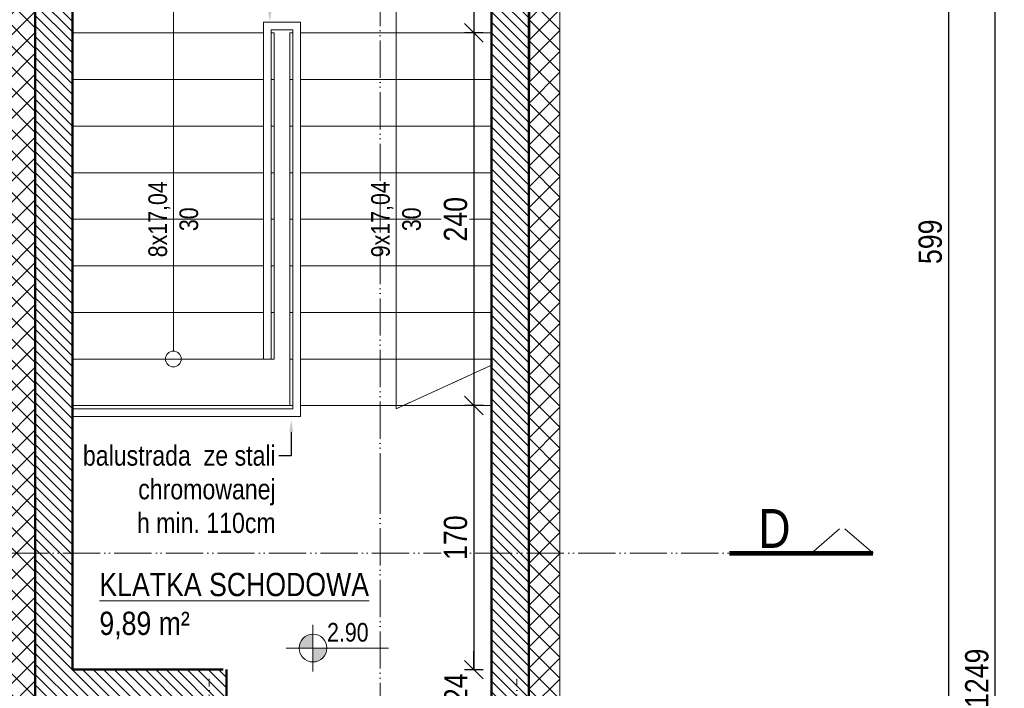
# Model space of a CAD drawing. Header units: millimetres. Extents: x 17147 to 49062, y -18116 to -4632.
# Tile 69 of 176: x 34228 to 34862, y -11219 to -10788. Entities that reach past the tile are written whole.
import ezdxf
from ezdxf import colors
from ezdxf.entities.mleader import LeaderData, LeaderLine
from ezdxf.math import Vec2, Vec3

# ---------------------------------------------------------------- set-up
doc = ezdxf.new("R2010")
doc.units = ezdxf.units.MM
for name, pattern in [('3', [1, 0.5, -0.5]), ('ACAD_ISO05W100', [33, 24, -3, 0, -3, 0, -3]), ('DASHDOT', [1, 0.5, -0.25, 0, -0.25])]:
    doc.linetypes.add(name, pattern=pattern)
doc.layers.get('Defpoints').update_dxf_attribs({"color": 6})
for name, color, linetype, lineweight in [('A-ciekie', 161, 'Continuous', 9), ('A-opis', 130, 'Continuous', 9), ('A-wymiar', 177, 'Continuous', 0), ('A_SCIANA_ISTN', 253, 'Continuous', 25), ('A_SCIANA_PROJ_KONSTRUKCJA', 3, 'Continuous', 50), ('k_stal_osie', 1, 'DASHDOT', 9)]:
    doc.layers.add(name, color=color, linetype=linetype, lineweight=lineweight)
doc.layers.add('A-izolacja', color=7, linetype='Continuous', lineweight=9, true_color=0x4775ff)
doc.layers.add('A_CIENKA_WARSTWY', color=7, linetype='Continuous', lineweight=15, true_color=0x3a3a92)
doc.styles.get("Standard").update_dxf_attribs({"font": 'ARIALN.TTF'})
doc.styles.add('wymiary', font='ARIALN.TTF')
doc.dimstyles.new('anka', dxfattribs={"dimtxt": 15, "dimasz": 12, "dimexe": 6, "dimexo": 0.0625, "dimgap": 4, "dimtad": 1, "dimdec": 0, "dimzin": 0, "dimdsep": 46, "dimtxsty": 'wymiary', "dimblk": 'OBLIQUE', "dimcen": 0.09, "dimclrt": 7, "dimadec": 0, "dimazin": 0, "dimtfac": 1, "dimtdec": 0, "dimtix": 1, "dimtofl": 0, "dimtmove": 0, "dimatfit": 3, "dimldrblk": 'OBLIQUE', "dimfxl": 6, "dimfxlon": 1, "dimtfill": 1, "dimtolj": 1, "dimtzin": 0, "dimarcsym": 0})

# ---------------------------------------------------------------- blocks, each defined once
blk = doc.blocks.new('_OBLIQUE')
at = {"color": 0, "linetype": 'ByBlock'}
blk.add_line((-0.5, -0.5), (0.5, 0.5), dxfattribs=at)
blk = doc.blocks.new('*D509')
at = {"layer": 'A-wymiar', "color": 0, "lineweight": -2, "transparency": 16777216}
for p, q in [((34261.51, -10692.9), (34261.51, -10680.9)), ((34391.51, -10692.9), (34391.51, -10680.9)), ((34261.51, -10686.9), (34391.51, -10686.9))]:
    blk.add_line(p, q, dxfattribs=at)
at = {"layer": 'Defpoints', "color": 0, "transparency": 16777216}
for p in [(34391.51, -10686.9), (34261.51, -10786.76), (34391.51, -10796.76)]:
    blk.add_point(p, dxfattribs=at)
at = {"layer": 'A-wymiar', "color": 0, "lineweight": -2, "transparency": 16777216, "xscale": 12, "yscale": 12, "zscale": 12, "rotation": 180}
blk.add_blockref('_OBLIQUE', (34261.51, -10686.9), dxfattribs=at)
at = {"layer": 'A-wymiar', "color": 0, "lineweight": -2, "transparency": 16777216, "xscale": 12, "yscale": 12, "zscale": 12}
blk.add_blockref('_OBLIQUE', (34391.51, -10686.9), dxfattribs=at)
at = {"layer": 'A-wymiar', "color": 7, "transparency": 16777216, "insert": (34326.51, -10675.24), "char_height": 15, "attachment_point": 5, "style": 'wymiary', "bg_fill": 3, "box_fill_scale": 1.1, "bg_fill_color": 256, "bg_fill_true_color": 13158600, "bg_fill_transparency": 0}
blk.add_mtext('\\A1;130', dxfattribs=at)
blk = doc.blocks.new('*D510')
at = {"layer": 'A-wymiar', "color": 0, "lineweight": -2, "transparency": 16777216}
for p, q in [((34391.51, -10692.9), (34391.51, -10680.9)), ((34401.51, -10692.9), (34401.51, -10680.9)), ((34391.51, -10686.9), (34379.51, -10686.9)), ((34401.51, -10686.9), (34413.51, -10686.9))]:
    blk.add_line(p, q, dxfattribs=at)
at = {"layer": 'Defpoints', "color": 0, "transparency": 16777216}
for p in [(34391.51, -10796.76), (34401.51, -10796.76)]:
    blk.add_point(p, dxfattribs=at)
at = {"layer": 'A-wymiar', "color": 0, "lineweight": -2, "transparency": 16777216, "xscale": 12, "yscale": 12, "zscale": 12}
blk.add_blockref('_OBLIQUE', (34391.51, -10686.9), dxfattribs=at)
at = {"layer": 'A-wymiar', "color": 0, "lineweight": -2, "transparency": 16777216, "xscale": 12, "yscale": 12, "zscale": 12, "rotation": 180}
blk.add_blockref('_OBLIQUE', (34401.51, -10686.9), dxfattribs=at)
at = {"layer": 'A-wymiar', "color": 7, "transparency": 16777216, "insert": (34396.51, -10675.24), "char_height": 15, "attachment_point": 5, "style": 'wymiary', "bg_fill": 3, "box_fill_scale": 1.1, "bg_fill_color": 256, "bg_fill_true_color": 13158600, "bg_fill_transparency": 0}
blk.add_mtext('\\A1;10', dxfattribs=at)
at = {"layer": 'Defpoints', "color": 0, "transparency": 16777216}
blk.add_point((34401.51, -10686.9), dxfattribs=at)
blk = doc.blocks.new('*D511')
at = {"layer": 'A-wymiar', "color": 0, "lineweight": -2, "transparency": 16777216}
for p, q in [((34401.51, -10692.9), (34401.51, -10680.9)), ((34531.51, -10692.9), (34531.51, -10680.9)), ((34401.51, -10686.9), (34531.51, -10686.9))]:
    blk.add_line(p, q, dxfattribs=at)
at = {"layer": 'Defpoints', "color": 0, "transparency": 16777216}
for p in [(34531.51, -10686.9), (34401.51, -10796.76), (34531.51, -10796.76)]:
    blk.add_point(p, dxfattribs=at)
at = {"layer": 'A-wymiar', "color": 0, "lineweight": -2, "transparency": 16777216, "xscale": 12, "yscale": 12, "zscale": 12, "rotation": 180}
blk.add_blockref('_OBLIQUE', (34401.51, -10686.9), dxfattribs=at)
at = {"layer": 'A-wymiar', "color": 0, "lineweight": -2, "transparency": 16777216, "xscale": 12, "yscale": 12, "zscale": 12}
blk.add_blockref('_OBLIQUE', (34531.51, -10686.9), dxfattribs=at)
at = {"layer": 'A-wymiar', "color": 7, "transparency": 16777216, "insert": (34466.51, -10675.24), "char_height": 15, "attachment_point": 5, "style": 'wymiary', "bg_fill": 3, "box_fill_scale": 1.1, "bg_fill_color": 256, "bg_fill_true_color": 13158600, "bg_fill_transparency": 0}
blk.add_mtext('\\A1;130', dxfattribs=at)
blk = doc.blocks.new('*D513')
at = {"layer": 'A-wymiar', "color": 0, "lineweight": -2, "transparency": 16777216}
for p, q in [((34526, -10631.76), (34514, -10631.76)), ((34520, -10631.76), (34520, -10796.76)), ((34526, -10796.76), (34514, -10796.76))]:
    blk.add_line(p, q, dxfattribs=at)
at = {"layer": 'Defpoints', "color": 0, "transparency": 16777216}
for p in [(34531.51, -10631.76), (34520, -10796.76), (34531.51, -10796.76)]:
    blk.add_point(p, dxfattribs=at)
at = {"layer": 'A-wymiar', "color": 0, "lineweight": -2, "transparency": 16777216, "xscale": 12, "yscale": 12, "zscale": 12}
for p, rotation in [((34520, -10631.76), 90), ((34520, -10796.76), 270)]:
    blk.add_blockref('_OBLIQUE', p, dxfattribs=dict(at, rotation=rotation))
at = {"layer": 'A-wymiar', "color": 7, "transparency": 16777216, "insert": (34508.34, -10714.26), "char_height": 15, "attachment_point": 5, "rotation": 90, "style": 'wymiary', "bg_fill": 3, "box_fill_scale": 1.1, "bg_fill_color": 256, "bg_fill_true_color": 13158600, "bg_fill_transparency": 0}
blk.add_mtext('\\A1;165', dxfattribs=at)
blk = doc.blocks.new('*D514')
at = {"layer": 'A-wymiar', "color": 0, "lineweight": -2, "transparency": 16777216}
for p, q in [((34526, -10796.76), (34514, -10796.76)), ((34520, -10796.76), (34520, -11036.76)), ((34526, -11036.76), (34514, -11036.76))]:
    blk.add_line(p, q, dxfattribs=at)
at = {"layer": 'Defpoints', "color": 0, "transparency": 16777216}
for p in [(34531.51, -10796.76), (34520, -11036.76), (34531.51, -11036.76)]:
    blk.add_point(p, dxfattribs=at)
at = {"layer": 'A-wymiar', "color": 0, "lineweight": -2, "transparency": 16777216, "xscale": 12, "yscale": 12, "zscale": 12}
for p, rotation in [((34520, -10796.76), 90), ((34520, -11036.76), 270)]:
    blk.add_blockref('_OBLIQUE', p, dxfattribs=dict(at, rotation=rotation))
at = {"layer": 'A-wymiar', "color": 7, "transparency": 16777216, "insert": (34508.34, -10916.76), "char_height": 15, "attachment_point": 5, "rotation": 90, "style": 'wymiary', "bg_fill": 3, "box_fill_scale": 1.1, "bg_fill_color": 256, "bg_fill_true_color": 13158600, "bg_fill_transparency": 0}
blk.add_mtext('\\A1;240', dxfattribs=at)
blk = doc.blocks.new('*D515')
at = {"layer": 'A-wymiar', "color": 0, "lineweight": -2, "transparency": 16777216}
for p, q in [((34526, -11036.76), (34514, -11036.76)), ((34520, -11036.76), (34520, -11206.76)), ((34514, -11206.76), (34526, -11206.76))]:
    blk.add_line(p, q, dxfattribs=at)
at = {"layer": 'Defpoints', "color": 0, "transparency": 16777216}
for p in [(34531.51, -11036.76), (34360.67, -11206.76), (34520, -11206.76)]:
    blk.add_point(p, dxfattribs=at)
at = {"layer": 'A-wymiar', "color": 0, "lineweight": -2, "transparency": 16777216, "xscale": 12, "yscale": 12, "zscale": 12}
for p, rotation in [((34520, -11036.76), 90), ((34520, -11206.76), 270)]:
    blk.add_blockref('_OBLIQUE', p, dxfattribs=dict(at, rotation=rotation))
at = {"layer": 'A-wymiar', "color": 7, "transparency": 16777216, "insert": (34508.34, -11121.76), "char_height": 15, "attachment_point": 5, "rotation": 90, "style": 'wymiary', "bg_fill": 3, "box_fill_scale": 1.1, "bg_fill_color": 256, "bg_fill_true_color": 13158600, "bg_fill_transparency": 0}
blk.add_mtext('\\A1;170', dxfattribs=at)
blk = doc.blocks.new('*D516')
at = {"layer": 'A-wymiar', "color": 0, "lineweight": -2, "transparency": 16777216}
for p, q in [((34520, -11206.76), (34520, -11194.76)), ((34514, -11206.76), (34526, -11206.76)), ((34526, -11230.76), (34514, -11230.76)), ((34520, -11230.76), (34520, -11242.76))]:
    blk.add_line(p, q, dxfattribs=at)
at = {"layer": 'Defpoints', "color": 0, "transparency": 16777216}
for p in [(34360.67, -11206.76), (34531.51, -11230.76)]:
    blk.add_point(p, dxfattribs=at)
at = {"layer": 'A-wymiar', "color": 0, "lineweight": -2, "transparency": 16777216, "xscale": 12, "yscale": 12, "zscale": 12}
for p, rotation in [((34520, -11206.76), 270), ((34520, -11230.76), 90)]:
    blk.add_blockref('_OBLIQUE', p, dxfattribs=dict(at, rotation=rotation))
at = {"layer": 'A-wymiar', "color": 7, "transparency": 16777216, "insert": (34508.47, -11218.76), "char_height": 15, "attachment_point": 5, "rotation": 90, "style": 'wymiary', "bg_fill": 3, "box_fill_scale": 1.1, "bg_fill_color": 256, "bg_fill_true_color": 13158600, "bg_fill_transparency": 0}
blk.add_mtext('\\A1;24', dxfattribs=at)
at = {"layer": 'Defpoints', "color": 0, "transparency": 16777216}
blk.add_point((34520, -11230.76), dxfattribs=at)
blk = doc.blocks.new('kota_rzut')
at = {"layer": 'A-opis'}
h = blk.add_hatch(color=256, dxfattribs=at)
h.dxf.hatch_style = 1
h.paths.add_polyline_path([(8442.45, 14654.81, 0.414214), (8433.52, 14645.88), (8442.45, 14645.88)])
h = blk.add_hatch(color=256, dxfattribs=at)
h.dxf.hatch_style = 1
h.paths.add_polyline_path([(8451.38, 14645.88), (8442.45, 14645.88), (8442.45, 14636.94, 0.414214)])
for p, q in [((8442.45, 14660.89), (8442.45, 14630.87)), ((8425.22, 14645.88), (8491.07, 14645.88))]:
    blk.add_line(p, q, dxfattribs=at)
blk.add_circle((8442.45, 14645.88), 8.93, dxfattribs=at)
blk = doc.blocks.new('*D617')
at = {"layer": 'A-wymiar', "color": 0, "lineweight": -2, "transparency": 16777216}
for p, q in [((34092.3, -11206.76), (34080.3, -11206.76)), ((34086.3, -11262.76), (34086.3, -11206.76)), ((34092.3, -11262.76), (34080.3, -11262.76))]:
    blk.add_line(p, q, dxfattribs=at)
at = {"layer": 'Defpoints', "color": 0, "transparency": 16777216}
for p in [(34086.3, -11206.76), (34261.51, -11206.76), (34217.51, -11262.76)]:
    blk.add_point(p, dxfattribs=at)
at = {"layer": 'A-wymiar', "color": 0, "lineweight": -2, "transparency": 16777216, "xscale": 12, "yscale": 12, "zscale": 12}
for p, rotation in [((34086.3, -11206.76), 90), ((34086.3, -11262.76), 270)]:
    blk.add_blockref('_OBLIQUE', p, dxfattribs=dict(at, rotation=rotation))
at = {"layer": 'A-wymiar', "color": 7, "transparency": 16777216, "insert": (34074.64, -11234.76), "char_height": 15, "attachment_point": 5, "rotation": 90, "style": 'wymiary', "bg_fill": 3, "box_fill_scale": 1.1, "bg_fill_color": 256, "bg_fill_true_color": 13158600, "bg_fill_transparency": 0}
blk.add_mtext('\\A1;56', dxfattribs=at)
blk = doc.blocks.new('*D618')
at = {"layer": 'A-wymiar', "color": 0, "lineweight": -2, "transparency": 16777216}
for p, q in [((34092.3, -10631.76), (34080.3, -10631.76)), ((34086.3, -11206.76), (34086.3, -10631.76)), ((34092.3, -11206.76), (34080.3, -11206.76))]:
    blk.add_line(p, q, dxfattribs=at)
at = {"layer": 'Defpoints', "color": 0, "transparency": 16777216}
for p in [(34086.3, -10631.76), (34261.51, -10631.76), (34261.51, -11206.76)]:
    blk.add_point(p, dxfattribs=at)
at = {"layer": 'A-wymiar', "color": 0, "lineweight": -2, "transparency": 16777216, "xscale": 12, "yscale": 12, "zscale": 12}
for p, rotation in [((34086.3, -10631.76), 90), ((34086.3, -11206.76), 270)]:
    blk.add_blockref('_OBLIQUE', p, dxfattribs=dict(at, rotation=rotation))
at = {"layer": 'A-wymiar', "color": 7, "transparency": 16777216, "insert": (34074.67, -10919.26), "char_height": 15, "attachment_point": 5, "rotation": 90, "style": 'wymiary', "bg_fill": 3, "box_fill_scale": 1.1, "bg_fill_color": 256, "bg_fill_true_color": 13158600, "bg_fill_transparency": 0}
blk.add_mtext('\\A1;575', dxfattribs=at)
blk = doc.blocks.new('*D627')
at = {"layer": 'A-wymiar', "color": 0, "lineweight": -2, "transparency": 16777216}
for p, q in [((34819.79, -10631.76), (34831.79, -10631.76)), ((34825.79, -10631.76), (34825.79, -11230.76)), ((34819.79, -11230.76), (34831.79, -11230.76))]:
    blk.add_line(p, q, dxfattribs=at)
at = {"layer": 'Defpoints', "color": 0, "transparency": 16777216}
for p in [(34531.51, -10631.76), (34575.51, -11230.76), (34825.79, -11230.76)]:
    blk.add_point(p, dxfattribs=at)
at = {"layer": 'A-wymiar', "color": 0, "lineweight": -2, "transparency": 16777216, "xscale": 12, "yscale": 12, "zscale": 12}
for p, rotation in [((34825.79, -10631.76), 90), ((34825.79, -11230.76), 270)]:
    blk.add_blockref('_OBLIQUE', p, dxfattribs=dict(at, rotation=rotation))
at = {"layer": 'A-wymiar', "color": 7, "transparency": 16777216, "insert": (34814.14, -10931.26), "char_height": 15, "attachment_point": 5, "rotation": 90, "style": 'wymiary', "bg_fill": 3, "box_fill_scale": 1.1, "bg_fill_color": 256, "bg_fill_true_color": 13158600, "bg_fill_transparency": 0}
blk.add_mtext('\\A1;599', dxfattribs=at)
blk = doc.blocks.new('*D631')
at = {"layer": 'A-wymiar', "color": 0, "lineweight": -2, "transparency": 16777216}
for p, q in [((34849.79, -10587.76), (34861.79, -10587.76)), ((34855.79, -10587.76), (34855.79, -11836.84)), ((34849.79, -11836.84), (34861.79, -11836.84))]:
    blk.add_line(p, q, dxfattribs=at)
at = {"layer": 'Defpoints', "color": 0, "transparency": 16777216}
for p in [(34575.51, -10587.76), (34825.79, -11836.84), (34855.79, -11836.84)]:
    blk.add_point(p, dxfattribs=at)
at = {"layer": 'A-wymiar', "color": 0, "lineweight": -2, "transparency": 16777216, "xscale": 12, "yscale": 12, "zscale": 12}
for p, rotation in [((34855.79, -10587.76), 90), ((34855.79, -11836.84), 270)]:
    blk.add_blockref('_OBLIQUE', p, dxfattribs=dict(at, rotation=rotation))
at = {"layer": 'A-wymiar', "color": 7, "transparency": 16777216, "insert": (34844.14, -11212.3), "char_height": 15, "attachment_point": 5, "rotation": 90, "style": 'wymiary', "bg_fill": 3, "box_fill_scale": 1.1, "bg_fill_color": 256, "bg_fill_true_color": 13158600, "bg_fill_transparency": 0}
blk.add_mtext('\\A1;1249', dxfattribs=at)

msp = doc.modelspace()

# ---------------------------------------------------------------- hatches: boundary and pattern name
at = {"layer": 'A-izolacja'}
h = msp.add_hatch(dxfattribs=at)
h.set_pattern_fill('ANSI37', color=256, scale=3)
h.set_pattern_definition([(45, (14120.981, -10505.342), (-6.735192, 6.735192), []), (135, (14120.981, -10505.342), (-6.735192, -6.735192), [])])
h.paths.add_polyline_path([(34555.51, -11230.76), (34575.51, -11230.76), (34575.51, -10587.76), (34217.51, -10587.76), (34217.51, -11262.76), (34327.67, -11262.76), (34327.67, -11230.76), (34237.51, -11230.76), (34237.51, -10607.76), (34555.51, -10607.76)])
at = {"layer": 'A_SCIANA_PROJ_KONSTRUKCJA', "lineweight": 9, "true_color": 0x2ad533}
h = msp.add_hatch(dxfattribs=at)
h.set_pattern_fill('ANSI31', color=102, scale=1.5, angle=90)
h.paths.add_polyline_path([(34555.51, -10607.76), (34237.51, -10607.76), (34237.51, -11230.76), (34360.67, -11230.76), (34360.67, -11206.76), (34261.51, -11206.76), (34261.51, -10631.76), (34531.51, -10631.76), (34531.51, -11206.76), (34531.51, -11230.76), (34555.51, -11230.76)])

# ---------------------------------------------------------------- linework, layer by layer
at = {"layer": 'A-ciekie'}
for points in [[(34384.51, -10796.76), (34384.51, -10789.76), (34408.51, -10789.76), (34408.51, -10796.76)], [(34389.51, -10796.76), (34389.51, -10794.76), (34403.51, -10794.76), (34403.51, -10796.76)], [(34384.51, -10828.38), (34384.51, -10796.76)], [(34389.51, -10827.22), (34389.51, -10796.76)], [(34403.51, -11036.76), (34403.51, -10796.76)], [(34408.51, -11036.76), (34408.51, -10796.76)], [(34384.51, -11006.76), (34384.51, -10826.76)], [(34389.51, -11006.76), (34389.51, -10826.76)], [(34403.51, -11036.76), (34403.51, -11038.76), (34261.51, -11038.76)], [(34408.51, -11036.76), (34408.51, -11043.76), (34261.51, -11043.76)]]:
    msp.add_lwpolyline(points, dxfattribs=at)
at = {"layer": 'A-izolacja'}
msp.add_lwpolyline([(34575.51, -11230.76), (34575.51, -10587.76), (34217.51, -10587.76), (34217.51, -11262.76), (34276.47, -11262.76)], dxfattribs=at)
at = {"layer": 'A-opis', "color": 212, "linetype": 'ACAD_ISO05W100', "true_color": 0xe01fda}
for points in [[(34459.65, -9905.29), (34459.65, -11082.49), (34459.65, -11082.49), (34459.65, -13682.24)], [(34737.51, -11131.84), (34757.39, -11114.61)], [(34777.26, -11131.84), (34757.39, -11114.61)], [(34777.26, -11131.84), (34142.03, -11131.84)]]:
    msp.add_lwpolyline(points, dxfattribs=at)
at = {"layer": 'A-opis'}
msp.add_lwpolyline([(34326.51, -11001.67), (34326.51, -10786.76), (34326.51, -10716.18), (34470.01, -10716.18), (34470.01, -11038.76), (34531.51, -11010.76)], dxfattribs=at)
at = {"layer": 'A-opis', "linetype": '3', "ltscale": 20}
msp.add_lwpolyline([(34326.51, -10841.76), (34326.51, -10786.76), (34326.51, -10716.18), (34470.01, -10716.18), (34470.01, -11038.76), (34531.51, -11010.76)], dxfattribs=at)
at = {"layer": 'A-opis', "lineweight": 9}
msp.add_lwpolyline([(34326.51, -11001.67), (34326.51, -10846.89)], dxfattribs=at)
at = {"layer": 'A-opis', "color": 212, "true_color": 0xe01fda, "const_width": 3}
msp.add_lwpolyline([(34777.26, -11131.84), (34684.56, -11131.84)], dxfattribs=at)
at = {"layer": 'A-opis', "lineweight": 9}
msp.add_circle((34326.51, -11006.76), 5.09, dxfattribs=at)
at = {"layer": 'A_CIENKA_WARSTWY'}
msp.add_line((34261.51, -11036.76), (34401.51, -11036.76), dxfattribs=at)
for points in [[(34261.51, -10796.76), (34384.51, -10796.76)], [(34389.51, -10796.76), (34391.51, -10796.76)], [(34391.51, -10826.76), (34391.51, -10796.76)], [(34401.51, -10796.76), (34403.51, -10796.76)], [(34401.51, -11036.76), (34401.51, -10796.76)], [(34408.51, -10796.76), (34531.51, -10796.76)], [(34261.51, -10826.76), (34384.51, -10826.76)], [(34389.51, -10826.76), (34391.51, -10826.76)], [(34391.51, -11006.76), (34391.51, -10826.76)], [(34401.51, -10826.76), (34403.51, -10826.76)], [(34408.51, -10826.76), (34531.51, -10826.76)], [(34261.51, -10856.76), (34384.51, -10856.76)], [(34389.51, -10856.76), (34391.51, -10856.76)], [(34401.51, -10856.76), (34403.51, -10856.76)], [(34408.51, -10856.76), (34531.51, -10856.76)], [(34261.51, -10886.76), (34384.51, -10886.76)], [(34389.51, -10886.76), (34391.51, -10886.76)], [(34401.51, -10886.76), (34403.51, -10886.76)], [(34408.51, -10886.76), (34531.51, -10886.76)], [(34261.51, -10916.76), (34384.51, -10916.76)], [(34389.51, -10916.76), (34391.51, -10916.76)], [(34401.51, -10916.76), (34403.51, -10916.76)], [(34408.51, -10916.76), (34531.51, -10916.76)], [(34261.51, -10946.76), (34384.51, -10946.76)], [(34389.51, -10946.76), (34391.51, -10946.76)], [(34401.51, -10946.76), (34403.51, -10946.76)], [(34408.51, -10946.76), (34531.51, -10946.76)], [(34261.51, -10976.76), (34384.51, -10976.76)], [(34389.51, -10976.76), (34391.51, -10976.76)], [(34401.51, -10976.76), (34403.51, -10976.76)], [(34408.51, -10976.76), (34531.51, -10976.76)], [(34261.51, -11006.76), (34391.51, -11006.76)], [(34401.51, -11006.76), (34403.51, -11006.76)], [(34408.51, -11006.76), (34531.51, -11006.76)], [(34401.51, -11036.76), (34403.51, -11036.76)], [(34408.51, -11036.76), (34531.51, -11036.76)]]:
    msp.add_lwpolyline(points, dxfattribs=at)
at = {"layer": 'A_SCIANA_ISTN', "lineweight": 35}
for p, q in [((34531.51, -10631.76), (34531.51, -11206.76)), ((34352.67, -11206.76), (34314.05, -11206.76))]:
    msp.add_line(p, q, dxfattribs=at)
at = {"layer": 'A_SCIANA_ISTN'}
msp.add_line((34556.01, -10631.76), (34556.01, -10826.76), dxfattribs=at)
at = {"layer": 'A_SCIANA_PROJ_KONSTRUKCJA'}
for points in [[(34360.67, -11230.76), (34237.51, -11230.76), (34237.51, -10607.76), (34555.51, -10607.76), (34555.51, -11230.76), (34531.51, -11230.76)], [(34237.51, -10631.76), (34237.51, -11206.76)], [(34261.51, -10631.76), (34261.51, -11206.76)], [(34358.67, -11206.76), (34261.51, -11206.76), (34261.51, -10631.76), (34531.51, -10631.76), (34531.51, -11206.76), (34531.51, -11206.76)], [(34360.67, -11230.76), (34360.67, -11206.76)], [(34531.51, -11230.76), (34531.51, -11206.76)]]:
    msp.add_lwpolyline(points, dxfattribs=at)
at = {"layer": 'k_stal_osie', "ltscale": 10}
for p, q in [((34349.67, -11212.7), (34349.67, -11854.26)), ((34547.67, -11212.71), (34547.67, -11854.26))]:
    msp.add_line(p, q, dxfattribs=at)

# ---------------------------------------------------------------- texts
at = {"layer": 'A-opis', "lineweight": 9, "char_height": 12, "attachment_point": 5, "rotation": 90}
for s, insert in [('8x17,04\\P30', (34326.51, -10916.76)), ('9x17,04\\P30', (34470.01, -10916.76))]:
    msp.add_mtext_dynamic_manual_height_columns(s, width=46.7223, gutter_width=12.5, heights=[0], dxfattribs=dict(at, insert=insert))
at = {"layer": 'A-opis', "color": 212, "true_color": 0xe01fda, "insert": (34724.04, -11103.34), "char_height": 25, "attachment_point": 3}
msp.add_mtext_dynamic_manual_height_columns('D', width=15.8467, gutter_width=12.5, heights=[0], dxfattribs=at)

# ---------------------------------------------------------------- leaders
at = {"layer": 'A-opis', "lineweight": 9}
ml = msp.add_multileader_mtext('Standard', dxfattribs=at)
ml.set_content('balustrada  ze stali \\Pchromowanej\\Ph{\\H0.76923x;min}. 110cm', color=256)
ml.set_leader_properties()
ml.build(insert=Vec2(0, 0))
ml.multileader.update_dxf_attribs({"arrow_head_size": 8})
ctx = ml.context
ctx.base_point, ctx.char_height, ctx.arrow_head_size, ctx.plane_origin = Vec3(34396.64, -10727.45), 13, 8, Vec3(34388.64, -10746.77)
notes = []
notes.append((ctx, [(0, (1, 1, 0), (34388.64, -10727.45), (1, 0), 8, [(0, [(34388.64, -10789.76)], 0, [])])]))
ctx.mtext.insert, ctx.mtext.flow_direction = Vec3(34398.64, -10720.84), 5
ml = msp.add_multileader_mtext('Standard', dxfattribs=at)
ml.set_content('balustrada  ze stali \\Pchromowanej\\Ph min. 110cm', color=256)
ml.set_leader_properties()
ml.build(insert=Vec2(0, 0))
ml.multileader.update_dxf_attribs({"arrow_head_size": 8})
ctx = ml.context
ctx.base_point, ctx.char_height, ctx.arrow_head_size, ctx.plane_origin = Vec3(34268.21, -11069.01), 13, 8, Vec3(34402.42, -11045.76)
ctx.text_align_type = 2
notes.append((ctx, [(0, (1, 1, 0), (34402.42, -11069.01), (-1, 0), 8, [(0, [(34402.42, -11045.76)], 0, [])])]))
ctx.mtext.insert, ctx.mtext.alignment, ctx.mtext.flow_direction = Vec3(34392.42, -11062.4), 3, 5
for ctx, leaders in notes:
    for number, flags, end, landing, length, lines in leaders:
        leader = LeaderData()
        leader.index, (leader.has_last_leader_line, leader.has_dogleg_vector, leader.attachment_direction) = number, flags
        leader.last_leader_point, leader.dogleg_vector, leader.dogleg_length = Vec3(end), Vec3(landing), length
        for number, points, colour, breaks in lines:
            line = LeaderLine()
            line.index, line.vertices, line.color, line.breaks = number, Vec3.list(points), colors.encode_raw_color(colour), breaks
            leader.lines.append(line)
        ctx.leaders.append(leader)

# ---------------------------------------------------------------- next in the draw order: dimensions: what is measured, and where the dimension line sits
at = {"layer": 'A-wymiar'}
dim = msp.add_linear_dim(base=(34391.51, -10686.9), p1=(34261.51, -10786.76), p2=(34391.51, -10796.76), dimstyle='anka', override={"dimtmove": 1}, dxfattribs=at)
dim.commit()
dim.dimension.update_dxf_attribs({"geometry": '*D509', "text_midpoint": (34326.51, -10675.24)})
dim = msp.add_linear_dim(base=(34086.3, -11206.76), p1=(34217.51, -11262.76), p2=(34261.51, -11206.76), angle=90, dimstyle='anka', override={"dimtmove": 1}, dxfattribs=at)
dim.commit()
dim.dimension.update_dxf_attribs({"geometry": '*D617', "text_midpoint": (34074.64, -11234.76)})

# ---------------------------------------------------------------- next in the draw order: dimensions: what is measured, and where the dimension line sits
dim = msp.add_linear_dim(base=(34086.3, -10631.76), p1=(34261.51, -11206.76), p2=(34261.51, -10631.76), angle=90, dimstyle='anka', override={"dimtmove": 1}, dxfattribs=at)
dim.commit()
dim.dimension.update_dxf_attribs({"geometry": '*D618', "text_midpoint": (34074.67, -10919.26)})
dim = msp.add_linear_dim(base=(34401.51, -10686.9), p1=(34391.51, -10796.76), p2=(34401.51, -10796.76), dimstyle='anka', override={"dimtmove": 1}, dxfattribs=at)
dim.commit()
dim.dimension.update_dxf_attribs({"geometry": '*D510', "text_midpoint": (34396.51, -10675.24)})

# ---------------------------------------------------------------- next in the draw order: dimensions: what is measured, and where the dimension line sits
dim = msp.add_linear_dim(base=(34531.51, -10686.9), p1=(34401.51, -10796.76), p2=(34531.51, -10796.76), dimstyle='anka', override={"dimtmove": 1}, dxfattribs=at)
dim.commit()
dim.dimension.update_dxf_attribs({"geometry": '*D511', "text_midpoint": (34466.51, -10675.24)})

# ---------------------------------------------------------------- next in the draw order: dimensions: what is measured, and where the dimension line sits
dim = msp.add_linear_dim(base=(34520, -10796.76), p1=(34531.51, -10631.76), p2=(34531.51, -10796.76), angle=90, dimstyle='anka', override={"dimtmove": 1}, dxfattribs=at)
dim.commit()
dim.dimension.update_dxf_attribs({"geometry": '*D513', "text_midpoint": (34508.34, -10714.26)})

# ---------------------------------------------------------------- next in the draw order: dimensions: what is measured, and where the dimension line sits
dim = msp.add_linear_dim(base=(34520, -11036.76), p1=(34531.51, -10796.76), p2=(34531.51, -11036.76), angle=90, dimstyle='anka', override={"dimtmove": 1}, dxfattribs=at)
dim.commit()
dim.dimension.update_dxf_attribs({"geometry": '*D514', "text_midpoint": (34508.34, -10916.76)})

# ---------------------------------------------------------------- next in the draw order: dimensions: what is measured, and where the dimension line sits
dim = msp.add_linear_dim(base=(34520, -11206.76), p1=(34531.51, -11036.76), p2=(34360.67, -11206.76), angle=90, dimstyle='anka', override={"dimtmove": 1}, dxfattribs=at)
dim.commit()
dim.dimension.update_dxf_attribs({"geometry": '*D515', "text_midpoint": (34508.34, -11121.76)})

# ---------------------------------------------------------------- next in the draw order: texts
at = {"layer": 'A-opis', "insert": (34425.51, -11176.69), "char_height": 12, "attachment_point": 1}
msp.add_mtext_dynamic_manual_height_columns('2.90 ', width=137.2023, gutter_width=12.5, heights=[0], dxfattribs=at)

# ---------------------------------------------------------------- next in the draw order: dimensions: what is measured, and where the dimension line sits
at = {"layer": 'A-wymiar'}
dim = msp.add_linear_dim(base=(34520, -11230.76), p1=(34360.67, -11206.76), p2=(34531.51, -11230.76), angle=90, dimstyle='anka', override={"dimtmove": 1}, dxfattribs=at)
dim.commit()
dim.dimension.update_dxf_attribs({"geometry": '*D516', "text_midpoint": (34508.47, -11218.76)})

# ---------------------------------------------------------------- next in the draw order: block references
at = {"layer": 'A-ciekie'}
msp.add_blockref('kota_rzut', (25974.01, -25838.76), dxfattribs=at)

# ---------------------------------------------------------------- next in the draw order: texts
at = {"layer": 'A-opis', "color": 156, "true_color": 0x0f468a, "insert": (34270.42, -11144.43), "char_height": 15, "attachment_point": 1, "style": 'wymiary'}
msp.add_mtext_dynamic_manual_height_columns('\\pi8.4152;{\\LKLATKA SCHODOWA\\P\\pi66.036;}9,89 m²', width=189.3611, gutter_width=12.5, heights=[0], dxfattribs=at)

# ---------------------------------------------------------------- next in the draw order: dimensions: what is measured, and where the dimension line sits
at = {"layer": 'A-wymiar'}
dim = msp.add_linear_dim(base=(34825.79, -11230.76), p1=(34531.51, -10631.76), p2=(34575.51, -11230.76), angle=90, dimstyle='anka', override={"dimtmove": 1}, dxfattribs=at)
dim.commit()
dim.dimension.update_dxf_attribs({"geometry": '*D627', "text_midpoint": (34814.14, -10931.26)})

# ---------------------------------------------------------------- next in the draw order: dimensions: what is measured, and where the dimension line sits
dim = msp.add_linear_dim(base=(34855.79, -11836.84), p1=(34575.51, -10587.76), p2=(34825.79, -11836.84), angle=90, dimstyle='anka', dxfattribs=at)
dim.commit()
dim.dimension.update_dxf_attribs({"geometry": '*D631', "text_midpoint": (34844.14, -11212.3)})

doc.saveas('drawing.dxf')
